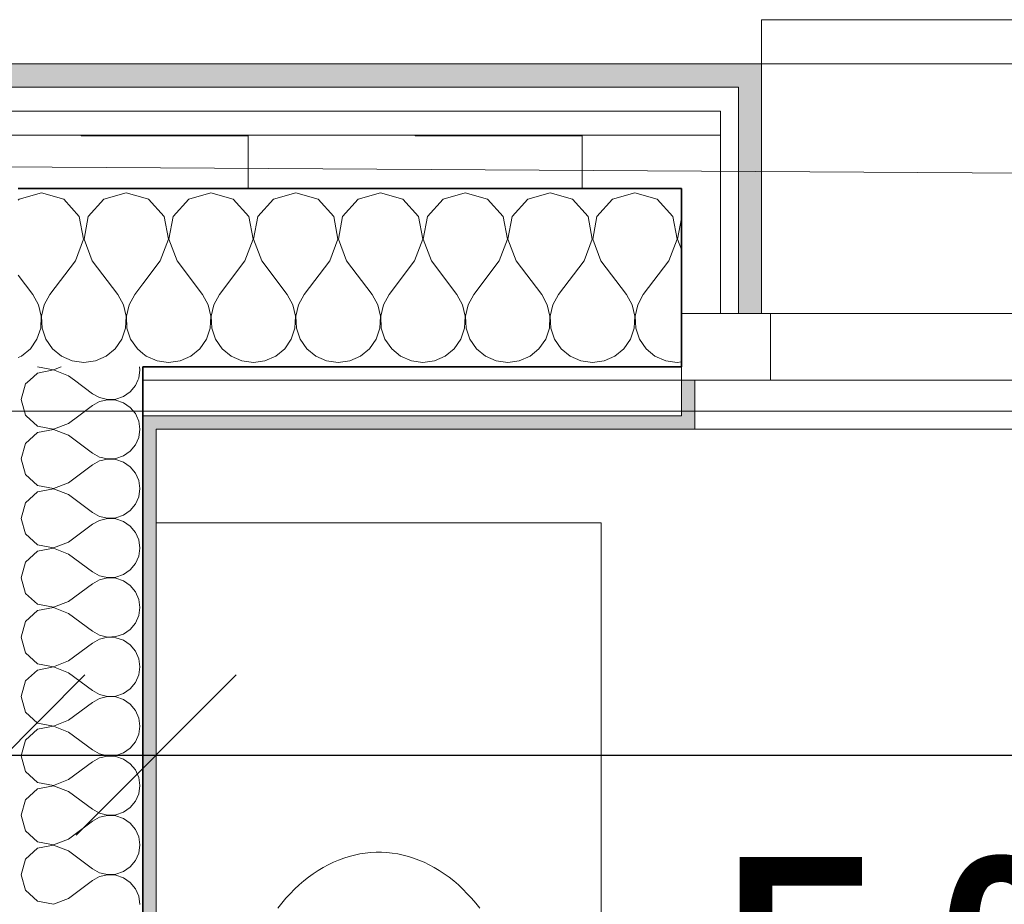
# Model space of a CAD drawing. Header units: metres. Extents: x -7.1 to 26.5, y -14.7 to 18.1.
# Tile 54 of 182: x 6.1 to 7.2, y 10.2 to 11.2. Entities that reach past the tile are written whole.
import ezdxf

# ---------------------------------------------------------------- set-up
doc = ezdxf.new("R2010")
doc.units = ezdxf.units.M
doc.header["$PDMODE"] = 65
doc.linetypes.add('AUSGEZOGEN', pattern=[0])
for name, color, linetype in [('XR$1$010 Aussenwände', 7, 'AUSGEZOGEN'), ('XR$1$010 Aussenwände Schichttrennlinien', 7, 'AUSGEZOGEN'), ('XR$1$010 Fenster', 7, 'AUSGEZOGEN'), ('XR$1$015 Innenwände', 7, 'AUSGEZOGEN'), ('XR$1$015 Innenwände Schichttrennlinien', 7, 'AUSGEZOGEN'), ('XR$1$030 Bodenaufbauten', 7, 'AUSGEZOGEN'), ('XR$1$065 Möbel Einrichtung', 7, 'AUSGEZOGEN'), ('XR$1$080 Raumdefinitionen Kontur', 7, 'AUSGEZOGEN'), ('XR$2$080 Raumdefinitionen Text_1', 7, 'AUSGEZOGEN'), ('XR$2$105 Bemassungen 100', 7, 'AUSGEZOGEN'), ('XR$3$010 Aussenwände Bauteilschraffuren', 7, 'AUSGEZOGEN'), ('XR$3$015 Innenwände Bauteilschraffuren', 7, 'AUSGEZOGEN'), ('XR$3$035 Decken', 7, 'AUSGEZOGEN')]:
    doc.layers.add(name, color=color, linetype=linetype)
doc.styles.add('ARIAL', font='arial.ttf')
doc.dimstyles.new('DIMSTYLE_3', dxfattribs={"dimtxt": 0.2, "dimasz": 0.3, "dimexe": 0, "dimexo": 0, "dimgap": 0.1, "dimtad": 2, "dimrnd": 0.005, "dimzin": 4, "dimdsep": 46, "dimtxsty": 'ARIAL', "dimblk1": 'ALL_ML_STRICH', "dimblk2": 'ALL_ML_STRICH', "dimsah": 1, "dimcen": 0, "dimclrd": 7, "dimclre": 7, "dimclrt": 7, "dimadec": 0, "dimazin": 0, "dimtfac": 1, "dimtdec": 0, "dimtix": 1, "dimtmove": 2, "dimatfit": 3, "dimfxl": 0, "dimtzin": 0, "dimlwd": 0, "dimlwe": 18, "dimarcsym": 0})
doc.dimstyles.new('DIMSTYLE_7', dxfattribs={"dimtxt": 0.2, "dimasz": 0.3, "dimexe": 0, "dimexo": 0, "dimgap": 0.1, "dimtad": 2, "dimdec": 1, "dimlfac": 100, "dimrnd": 0.5, "dimzin": 4, "dimdsep": 46, "dimtxsty": 'ARIAL', "dimblk1": 'ALL_ML_STRICH', "dimblk2": 'ALL_ML_STRICH', "dimsah": 1, "dimcen": 0, "dimclrd": 7, "dimclre": 7, "dimclrt": 7, "dimadec": 0, "dimazin": 0, "dimtfac": 1, "dimtdec": 0, "dimtix": 1, "dimtmove": 2, "dimatfit": 3, "dimfxl": 0, "dimtvp": 1.2, "dimtzin": 0, "dimlwd": 0, "dimlwe": 18, "dimarcsym": 0})
pattern_1 = [(0, (1500, 1500), (750, 750), [750, -750]), (90, (1500, 1500), (-750, 750), [750, -750])]

# ---------------------------------------------------------------- blocks, each defined once
blk = doc.blocks.new('ALL_ML_STRICH')
at = {"color": 0, "linetype": 'ByBlock', "lineweight": -2}
for p, q in [((0, -0.5), (0, 0.5)), ((-0.3, -0.3), (0.3, 0.3)), ((-1, 0), (0.5, 0))]:
    blk.add_line(p, q, dxfattribs=at)
blk = doc.blocks.new('*D181')
at = {"layer": 'DEFPOINTS', "color": 7, "linetype": 'AUSGEZOGEN', "lineweight": 18, "transparency": 33554687}
for p in [(6.1018, 10.397), (2.2818, 10.3675), (2.2818, 10.3675)]:
    blk.add_point(p, dxfattribs=at)
at = {"layer": 'XR$2$105 Bemassungen 100', "color": 7, "linetype": 'AUSGEZOGEN', "lineweight": -2, "transparency": 33554687}
for p, q in [((2.2818, 10.3675), (2.2818, 10.3675)), ((2.2818, 10.3675), (6.1018, 10.3675)), ((6.1018, 10.3675), (6.1018, 10.3675))]:
    blk.add_line(p, q, dxfattribs=at)
at = {"layer": 'XR$2$105 Bemassungen 100', "color": 7, "linetype": 'AUSGEZOGEN', "lineweight": 18, "transparency": 33554687, "xscale": 0.3, "yscale": 0.3, "zscale": 0.3, "rotation": 180}
blk.add_blockref('ALL_ML_STRICH', (2.2818, 10.3675), dxfattribs=at)
at = {"layer": 'XR$2$105 Bemassungen 100', "color": 7, "linetype": 'AUSGEZOGEN', "lineweight": 18, "transparency": 33554687, "xscale": 0.3, "yscale": 0.3, "zscale": 0.3}
blk.add_blockref('ALL_ML_STRICH', (6.1018, 10.3675), dxfattribs=at)
at = {"layer": 'XR$2$105 Bemassungen 100', "color": 7, "linetype": 'AUSGEZOGEN', "lineweight": 18, "transparency": 33554687, "insert": (4.2041, 10.5711), "char_height": 0.2, "width": 0.64, "attachment_point": 5, "style": 'ARIAL'}
blk.add_mtext('\\W0.80;\\A1;{\\A1;{3.82\\H0.132000;\\S^ ;}}', dxfattribs=at)
blk = doc.blocks.new('*D182')
at = {"layer": 'DEFPOINTS', "color": 7, "linetype": 'AUSGEZOGEN', "lineweight": 18, "transparency": 33554687}
for p in [(6.1018, 10.397), (6.1018, 10.3675), (6.2718, 10.3675)]:
    blk.add_point(p, dxfattribs=at)
at = {"layer": 'XR$2$105 Bemassungen 100', "color": 7, "linetype": 'AUSGEZOGEN', "lineweight": -2, "transparency": 33554687}
for p, q in [((6.1018, 10.3675), (6.1018, 10.3675)), ((6.1018, 10.3675), (6.2718, 10.3675)), ((6.2718, 10.3675), (6.2718, 10.3675))]:
    blk.add_line(p, q, dxfattribs=at)
at = {"layer": 'XR$2$105 Bemassungen 100', "color": 7, "linetype": 'AUSGEZOGEN', "lineweight": 18, "transparency": 33554687, "xscale": 0.3, "yscale": 0.3, "zscale": 0.3, "rotation": 180}
blk.add_blockref('ALL_ML_STRICH', (6.1018, 10.3675), dxfattribs=at)
at = {"layer": 'XR$2$105 Bemassungen 100', "color": 7, "linetype": 'AUSGEZOGEN', "lineweight": 18, "transparency": 33554687, "xscale": 0.3, "yscale": 0.3, "zscale": 0.3}
blk.add_blockref('ALL_ML_STRICH', (6.2718, 10.3675), dxfattribs=at)
at = {"layer": 'XR$2$105 Bemassungen 100', "color": 7, "linetype": 'AUSGEZOGEN', "lineweight": 18, "transparency": 33554687, "insert": (5.8853, 10.5675), "char_height": 0.2, "width": 0.64, "attachment_point": 5, "style": 'ARIAL'}
blk.add_mtext('\\W0.80;\\A1;{\\A1;{17\\H0.132000;\\S^ ;}}', dxfattribs=at)
blk = doc.blocks.new('*D183')
at = {"layer": 'DEFPOINTS', "color": 7, "linetype": 'AUSGEZOGEN', "lineweight": 18, "transparency": 33554687}
for p in [(6.2718, 10.3675), (6.2718, 10.3675), (9.6418, 10.3675)]:
    blk.add_point(p, dxfattribs=at)
at = {"layer": 'XR$2$105 Bemassungen 100', "color": 7, "linetype": 'AUSGEZOGEN', "lineweight": -2, "transparency": 33554687}
for p, q in [((6.2718, 10.3675), (6.2718, 10.3675)), ((6.2718, 10.3675), (9.6418, 10.3675)), ((9.6418, 10.3675), (9.6418, 10.3675))]:
    blk.add_line(p, q, dxfattribs=at)
at = {"layer": 'XR$2$105 Bemassungen 100', "color": 7, "linetype": 'AUSGEZOGEN', "lineweight": 18, "transparency": 33554687, "xscale": 0.3, "yscale": 0.3, "zscale": 0.3, "rotation": 180}
blk.add_blockref('ALL_ML_STRICH', (6.2718, 10.3675), dxfattribs=at)
at = {"layer": 'XR$2$105 Bemassungen 100', "color": 7, "linetype": 'AUSGEZOGEN', "lineweight": 18, "transparency": 33554687, "xscale": 0.3, "yscale": 0.3, "zscale": 0.3}
blk.add_blockref('ALL_ML_STRICH', (9.6418, 10.3675), dxfattribs=at)
at = {"layer": 'XR$2$105 Bemassungen 100', "color": 7, "linetype": 'AUSGEZOGEN', "lineweight": 18, "transparency": 33554687, "insert": (7.9683, 10.5711), "char_height": 0.2, "width": 0.64, "attachment_point": 5, "style": 'ARIAL'}
blk.add_mtext('\\W0.80;\\A1;{\\A1;{3.37\\H0.132000;\\S^ ;}}', dxfattribs=at)
blk = doc.blocks.new('COMPLEXOBJECT_122')
at = {"layer": 'XR$3$010 Aussenwände Bauteilschraffuren', "color": 8, "linetype": 'AUSGEZOGEN', "lineweight": 13, "transparency": 33554687}
for p, q in [((6.3333, 10.9987), (6.3083, 10.9916)), ((6.3584, 10.9916), (6.3333, 10.9987)), ((6.4286, 10.9987), (6.4035, 10.9916)), ((6.4536, 10.9916), (6.4286, 10.9987)), ((6.5238, 10.9987), (6.4988, 10.9916)), ((6.5488, 10.9916), (6.5238, 10.9987)), ((6.619, 10.9987), (6.594, 10.9916)), ((6.6441, 10.9916), (6.619, 10.9987)), ((6.7143, 10.9987), (6.6893, 10.9916)), ((6.7393, 10.9916), (6.7143, 10.9987)), ((6.8095, 10.9987), (6.7845, 10.9916)), ((6.8346, 10.9916), (6.8095, 10.9987)), ((6.2631, 10.9916), (6.2568, 10.9934)), ((6.2807, 10.9724), (6.2631, 10.9916)), ((6.3083, 10.9916), (6.2907, 10.9724)), ((6.3759, 10.9724), (6.3584, 10.9916)), ((6.4035, 10.9916), (6.386, 10.9724)), ((6.4712, 10.9724), (6.4536, 10.9916)), ((6.4988, 10.9916), (6.4812, 10.9724)), ((6.5664, 10.9724), (6.5488, 10.9916)), ((6.594, 10.9916), (6.5765, 10.9724)), ((6.6616, 10.9724), (6.6441, 10.9916)), ((6.6893, 10.9916), (6.6717, 10.9724)), ((6.7569, 10.9724), (6.7393, 10.9916)), ((6.7845, 10.9916), (6.7669, 10.9724)), ((6.8521, 10.9724), (6.8346, 10.9916)), ((6.2855, 10.9468), (6.2807, 10.9724)), ((6.2907, 10.9724), (6.2859, 10.9468)), ((6.3808, 10.9468), (6.3759, 10.9724)), ((6.386, 10.9724), (6.3811, 10.9468)), ((6.476, 10.9468), (6.4712, 10.9724)), ((6.4812, 10.9724), (6.4764, 10.9468)), ((6.5712, 10.9468), (6.5664, 10.9724)), ((6.5765, 10.9724), (6.5716, 10.9468)), ((6.6665, 10.9468), (6.6616, 10.9724)), ((6.6717, 10.9724), (6.6669, 10.9468)), ((6.7617, 10.9468), (6.7569, 10.9724)), ((6.7669, 10.9724), (6.7621, 10.9468)), ((6.857, 10.9468), (6.8521, 10.9724)), ((6.8618, 10.9703), (6.8573, 10.9468)), ((6.2762, 10.9226), (6.2855, 10.9468)), ((6.2859, 10.9468), (6.2952, 10.9226)), ((6.3714, 10.9226), (6.3808, 10.9468)), ((6.3811, 10.9468), (6.3905, 10.9226)), ((6.4667, 10.9226), (6.476, 10.9468)), ((6.4764, 10.9468), (6.4857, 10.9226)), ((6.5619, 10.9226), (6.5712, 10.9468)), ((6.5716, 10.9468), (6.581, 10.9226)), ((6.6571, 10.9226), (6.6665, 10.9468)), ((6.6669, 10.9468), (6.6762, 10.9226)), ((6.7524, 10.9226), (6.7617, 10.9468)), ((6.7621, 10.9468), (6.7714, 10.9226)), ((6.8476, 10.9226), (6.857, 10.9468)), ((6.8573, 10.9468), (6.8618, 10.9353)), ((6.2762, 10.9226), (6.2568, 10.8967)), ((6.2952, 10.9226), (6.3238, 10.8845)), ((6.3714, 10.9226), (6.3429, 10.8845)), ((6.3905, 10.9226), (6.419, 10.8845)), ((6.4667, 10.9226), (6.4381, 10.8845)), ((6.4857, 10.9226), (6.5143, 10.8845)), ((6.5619, 10.9226), (6.5333, 10.8845)), ((6.581, 10.9226), (6.6095, 10.8845)), ((6.6571, 10.9226), (6.6286, 10.8845)), ((6.6762, 10.9226), (6.7048, 10.8845)), ((6.7524, 10.9226), (6.7238, 10.8845)), ((6.7714, 10.9226), (6.8, 10.8845)), ((6.8476, 10.9226), (6.819, 10.8845)), ((6.3302, 10.873), (6.3238, 10.8845)), ((6.3429, 10.8845), (6.3365, 10.873)), ((6.4254, 10.873), (6.419, 10.8845)), ((6.4381, 10.8845), (6.4317, 10.873)), ((6.5206, 10.873), (6.5143, 10.8845)), ((6.5333, 10.8845), (6.527, 10.873)), ((6.6159, 10.873), (6.6095, 10.8845)), ((6.6286, 10.8845), (6.6222, 10.873)), ((6.7111, 10.873), (6.7048, 10.8845)), ((6.7238, 10.8845), (6.7175, 10.873)), ((6.8064, 10.873), (6.8, 10.8845)), ((6.819, 10.8845), (6.8127, 10.873)), ((6.3331, 10.8602), (6.3302, 10.873)), ((6.3365, 10.873), (6.3335, 10.8602)), ((6.4284, 10.8602), (6.4254, 10.873)), ((6.4317, 10.873), (6.4288, 10.8602)), ((6.5236, 10.8602), (6.5206, 10.873)), ((6.527, 10.873), (6.524, 10.8602)), ((6.6189, 10.8602), (6.6159, 10.873)), ((6.6222, 10.873), (6.6192, 10.8602)), ((6.7141, 10.8602), (6.7111, 10.873)), ((6.7175, 10.873), (6.7145, 10.8602)), ((6.8093, 10.8602), (6.8064, 10.873)), ((6.8127, 10.873), (6.8097, 10.8602)), ((6.3325, 10.847), (6.3331, 10.8602)), ((6.3335, 10.8602), (6.3342, 10.847)), ((6.4277, 10.847), (6.4284, 10.8602)), ((6.4288, 10.8602), (6.4294, 10.847)), ((6.523, 10.847), (6.5236, 10.8602)), ((6.524, 10.8602), (6.5246, 10.847)), ((6.6182, 10.847), (6.6189, 10.8602)), ((6.6192, 10.8602), (6.6199, 10.847)), ((6.7135, 10.847), (6.7141, 10.8602)), ((6.7145, 10.8602), (6.7151, 10.847)), ((6.8087, 10.847), (6.8093, 10.8602)), ((6.8097, 10.8602), (6.8104, 10.847)), ((6.3283, 10.8346), (6.3325, 10.847)), ((6.3342, 10.847), (6.3384, 10.8346)), ((6.4235, 10.8346), (6.4277, 10.847)), ((6.4294, 10.847), (6.4336, 10.8346)), ((6.5188, 10.8346), (6.523, 10.847)), ((6.5246, 10.847), (6.5288, 10.8346)), ((6.614, 10.8346), (6.6182, 10.847)), ((6.6199, 10.847), (6.6241, 10.8346)), ((6.7093, 10.8346), (6.7135, 10.847)), ((6.7151, 10.847), (6.7193, 10.8346)), ((6.8045, 10.8346), (6.8087, 10.847)), ((6.8104, 10.847), (6.8146, 10.8346)), ((6.3209, 10.8238), (6.3283, 10.8346)), ((6.3384, 10.8346), (6.3458, 10.8238)), ((6.4161, 10.8238), (6.4235, 10.8346)), ((6.4336, 10.8346), (6.441, 10.8238)), ((6.5113, 10.8238), (6.5188, 10.8346)), ((6.5288, 10.8346), (6.5363, 10.8238)), ((6.6066, 10.8238), (6.614, 10.8346)), ((6.6241, 10.8346), (6.6315, 10.8238)), ((6.7018, 10.8238), (6.7093, 10.8346)), ((6.7193, 10.8346), (6.7268, 10.8238)), ((6.7971, 10.8238), (6.8045, 10.8346)), ((6.8146, 10.8346), (6.822, 10.8238)), ((6.2568, 10.8186), (6.2607, 10.8154)), ((6.3107, 10.8154), (6.3209, 10.8238)), ((6.3458, 10.8238), (6.3559, 10.8154)), ((6.406, 10.8154), (6.4161, 10.8238)), ((6.441, 10.8238), (6.4512, 10.8154)), ((6.5012, 10.8154), (6.5113, 10.8238)), ((6.5363, 10.8238), (6.5464, 10.8154)), ((6.5965, 10.8154), (6.6066, 10.8238)), ((6.6315, 10.8238), (6.6416, 10.8154)), ((6.6917, 10.8154), (6.7018, 10.8238)), ((6.7268, 10.8238), (6.7369, 10.8154)), ((6.7869, 10.8154), (6.7971, 10.8238)), ((6.822, 10.8238), (6.8321, 10.8154)), ((6.2607, 10.8154), (6.2727, 10.8101)), ((6.2727, 10.8101), (6.2857, 10.8083)), ((6.2857, 10.8083), (6.2987, 10.8101)), ((6.2987, 10.8101), (6.3107, 10.8154)), ((6.3559, 10.8154), (6.3679, 10.8101)), ((6.3679, 10.8101), (6.381, 10.8083)), ((6.381, 10.8083), (6.394, 10.8101)), ((6.394, 10.8101), (6.406, 10.8154)), ((6.4512, 10.8154), (6.4632, 10.8101)), ((6.4632, 10.8101), (6.4762, 10.8083)), ((6.4762, 10.8083), (6.4892, 10.8101)), ((6.4892, 10.8101), (6.5012, 10.8154)), ((6.5464, 10.8154), (6.5584, 10.8101)), ((6.5584, 10.8101), (6.5714, 10.8083)), ((6.5714, 10.8083), (6.5844, 10.8101)), ((6.5844, 10.8101), (6.5965, 10.8154)), ((6.6416, 10.8154), (6.6537, 10.8101)), ((6.6537, 10.8101), (6.6667, 10.8083)), ((6.6667, 10.8083), (6.6797, 10.8101)), ((6.6797, 10.8101), (6.6917, 10.8154)), ((6.7369, 10.8154), (6.7489, 10.8101)), ((6.7489, 10.8101), (6.7619, 10.8083)), ((6.7619, 10.8083), (6.7749, 10.8101)), ((6.7749, 10.8101), (6.7869, 10.8154)), ((6.8321, 10.8154), (6.8441, 10.8101)), ((6.8441, 10.8101), (6.8571, 10.8083)), ((6.8571, 10.8083), (6.8618, 10.8089))]:
    blk.add_line(p, q, dxfattribs=at)
blk = doc.blocks.new('COMPLEXOBJECT_124')
at = {"layer": 'XR$3$010 Aussenwände Bauteilschraffuren', "color": 8, "linetype": 'AUSGEZOGEN', "lineweight": 13, "transparency": 33554687}
for p, q in [((6.1429, 10.9987), (6.1178, 10.9916)), ((6.1679, 10.9916), (6.1429, 10.9987)), ((6.2381, 10.9987), (6.2131, 10.9916)), ((6.2568, 10.9934), (6.2381, 10.9987)), ((6.1178, 10.9916), (6.1168, 10.9905)), ((6.1854, 10.9724), (6.1679, 10.9916)), ((6.2131, 10.9916), (6.1955, 10.9724)), ((6.1903, 10.9468), (6.1854, 10.9724)), ((6.1955, 10.9724), (6.1907, 10.9468)), ((6.181, 10.9226), (6.1903, 10.9468)), ((6.1907, 10.9468), (6.2, 10.9226)), ((6.181, 10.9226), (6.1524, 10.8845)), ((6.2, 10.9226), (6.2286, 10.8845)), ((6.1168, 10.9065), (6.1333, 10.8845)), ((6.2568, 10.8967), (6.2476, 10.8845)), ((6.1397, 10.873), (6.1333, 10.8845)), ((6.1524, 10.8845), (6.146, 10.873)), ((6.2349, 10.873), (6.2286, 10.8845)), ((6.2476, 10.8845), (6.2413, 10.873)), ((6.1427, 10.8602), (6.1397, 10.873)), ((6.146, 10.873), (6.143, 10.8602)), ((6.2379, 10.8602), (6.2349, 10.873)), ((6.2413, 10.873), (6.2383, 10.8602)), ((6.142, 10.847), (6.1427, 10.8602)), ((6.143, 10.8602), (6.1437, 10.847)), ((6.2373, 10.847), (6.2379, 10.8602)), ((6.2383, 10.8602), (6.2389, 10.847)), ((6.1378, 10.8346), (6.142, 10.847)), ((6.1437, 10.847), (6.1479, 10.8346)), ((6.2331, 10.8346), (6.2373, 10.847)), ((6.2389, 10.847), (6.2431, 10.8346)), ((6.1304, 10.8238), (6.1378, 10.8346)), ((6.1479, 10.8346), (6.1553, 10.8238)), ((6.2256, 10.8238), (6.2331, 10.8346)), ((6.2431, 10.8346), (6.2506, 10.8238)), ((6.1203, 10.8154), (6.1304, 10.8238)), ((6.1553, 10.8238), (6.1654, 10.8154)), ((6.2155, 10.8154), (6.2256, 10.8238)), ((6.2506, 10.8238), (6.2568, 10.8186)), ((6.1168, 10.8138), (6.1203, 10.8154)), ((6.1654, 10.8154), (6.1775, 10.8101)), ((6.1775, 10.8101), (6.1905, 10.8083)), ((6.1905, 10.8083), (6.2035, 10.8101)), ((6.2035, 10.8101), (6.2155, 10.8154))]:
    blk.add_line(p, q, dxfattribs=at)
blk = doc.blocks.new('COMPLEXOBJECT_147')
at = {"layer": 'XR$3$015 Innenwände Bauteilschraffuren', "color": 8, "linetype": 'AUSGEZOGEN', "lineweight": 13, "transparency": 33554687}
for p, q in [((6.1258, 10.7485), (6.1385, 10.7369)), ((6.1565, 10.7335), (6.1734, 10.74)), ((6.1734, 10.74), (6.1848, 10.7485)), ((6.2522, 10.7424), (6.2495, 10.7485)), ((6.2534, 10.7335), (6.2522, 10.7424)), ((6.1385, 10.7369), (6.1562, 10.7335))]:
    blk.add_line(p, q, dxfattribs=at)
blk = doc.blocks.new('COMPLEXOBJECT_148')
at = {"layer": 'XR$3$015 Innenwände Bauteilschraffuren', "color": 8, "linetype": 'AUSGEZOGEN', "lineweight": 13, "transparency": 33554687}
for p, q in [((6.1251, 10.7842), (6.1201, 10.7667)), ((6.1298, 10.7885), (6.1251, 10.7842)), ((6.1799, 10.7885), (6.2001, 10.7733)), ((6.2485, 10.7825), (6.2511, 10.7885)), ((6.2001, 10.7733), (6.2082, 10.7689)), ((6.235, 10.7702), (6.2426, 10.7754)), ((6.2426, 10.7754), (6.2485, 10.7825)), ((6.1201, 10.7667), (6.1251, 10.7491)), ((6.2082, 10.7645), (6.2001, 10.76)), ((6.2082, 10.7689), (6.2171, 10.7668)), ((6.2171, 10.7665), (6.2082, 10.7645)), ((6.2171, 10.7668), (6.2263, 10.7672)), ((6.2263, 10.7661), (6.2171, 10.7665)), ((6.2263, 10.7672), (6.235, 10.7702)), ((6.235, 10.7631), (6.2263, 10.7661)), ((6.2426, 10.7579), (6.235, 10.7631)), ((6.1848, 10.7485), (6.2001, 10.76)), ((6.2485, 10.7509), (6.2426, 10.7579)), ((6.1251, 10.7491), (6.1258, 10.7485)), ((6.2495, 10.7485), (6.2485, 10.7509))]:
    blk.add_line(p, q, dxfattribs=at)
blk = doc.blocks.new('COMPLEXOBJECT_149')
at = {"layer": 'XR$3$015 Innenwände Bauteilschraffuren', "color": 8, "linetype": 'AUSGEZOGEN', "lineweight": 13, "transparency": 33554687}
for p, q in [((6.1385, 10.7965), (6.1298, 10.7885)), ((6.1564, 10.7999), (6.1385, 10.7965)), ((6.1386, 10.8035), (6.1564, 10.8001)), ((6.1564, 10.8001), (6.1652, 10.8035)), ((6.1734, 10.7933), (6.1564, 10.7999)), ((6.2522, 10.7909), (6.2534, 10.8)), ((6.2534, 10.8), (6.253, 10.8035)), ((6.1734, 10.7933), (6.1799, 10.7885)), ((6.2511, 10.7885), (6.2522, 10.7909))]:
    blk.add_line(p, q, dxfattribs=at)
blk = doc.blocks.new('COMPLEXOBJECT_150')
at = {"layer": 'XR$3$015 Innenwände Bauteilschraffuren', "color": 8, "linetype": 'AUSGEZOGEN', "lineweight": 13, "transparency": 33554687}
for p, q in [((6.1385, 10.7298), (6.1251, 10.7175)), ((6.1564, 10.7332), (6.1385, 10.7298)), ((6.1562, 10.7335), (6.1564, 10.7335)), ((6.1564, 10.7335), (6.1565, 10.7335)), ((6.1734, 10.7267), (6.1564, 10.7332)), ((6.2522, 10.7242), (6.2534, 10.7333)), ((6.2534, 10.7333), (6.2534, 10.7335)), ((6.1734, 10.7267), (6.2001, 10.7067)), ((6.2485, 10.7158), (6.2522, 10.7242)), ((6.1251, 10.7175), (6.1201, 10.7)), ((6.235, 10.7035), (6.2426, 10.7087)), ((6.2426, 10.7087), (6.2485, 10.7158)), ((6.1201, 10.7), (6.1251, 10.6825)), ((6.2001, 10.7067), (6.2082, 10.7022)), ((6.2082, 10.6978), (6.2001, 10.6933)), ((6.2082, 10.7022), (6.2171, 10.7001)), ((6.2171, 10.6999), (6.2082, 10.6978)), ((6.2171, 10.7001), (6.2263, 10.7006)), ((6.2263, 10.6994), (6.2171, 10.6999)), ((6.2263, 10.7006), (6.235, 10.7035)), ((6.235, 10.6965), (6.2263, 10.6994)), ((6.2426, 10.6913), (6.235, 10.6965)), ((6.1734, 10.6733), (6.2001, 10.6933)), ((6.2485, 10.6842), (6.2426, 10.6913)), ((6.1251, 10.6825), (6.1385, 10.6702)), ((6.2522, 10.6758), (6.2485, 10.6842)), ((6.2534, 10.6667), (6.2522, 10.6758)), ((6.1385, 10.6631), (6.1251, 10.6509)), ((6.1385, 10.6702), (6.1564, 10.6668)), ((6.1564, 10.6665), (6.1385, 10.6631)), ((6.1564, 10.6668), (6.1734, 10.6733)), ((6.1734, 10.66), (6.1564, 10.6665)), ((6.2522, 10.6576), (6.2534, 10.6667)), ((6.1734, 10.66), (6.2001, 10.64)), ((6.2485, 10.6491), (6.2522, 10.6576)), ((6.1251, 10.6509), (6.1201, 10.6333)), ((6.235, 10.6369), (6.2426, 10.6421)), ((6.2426, 10.6421), (6.2485, 10.6491)), ((6.1201, 10.6333), (6.1251, 10.6158)), ((6.2001, 10.64), (6.2082, 10.6355)), ((6.2082, 10.6311), (6.2001, 10.6267)), ((6.2082, 10.6355), (6.2171, 10.6335)), ((6.2171, 10.6332), (6.2082, 10.6311)), ((6.2171, 10.6335), (6.2263, 10.6339)), ((6.2263, 10.6328), (6.2171, 10.6332)), ((6.2263, 10.6339), (6.235, 10.6369)), ((6.235, 10.6298), (6.2263, 10.6328)), ((6.2426, 10.6246), (6.235, 10.6298)), ((6.1734, 10.6067), (6.2001, 10.6267)), ((6.2485, 10.6175), (6.2426, 10.6246)), ((6.1251, 10.6158), (6.1385, 10.6035)), ((6.2522, 10.6091), (6.2485, 10.6175)), ((6.2534, 10.6), (6.2522, 10.6091)), ((6.1385, 10.5965), (6.1251, 10.5842)), ((6.1385, 10.6035), (6.1564, 10.6001)), ((6.1564, 10.5999), (6.1385, 10.5965)), ((6.1564, 10.6001), (6.1734, 10.6067)), ((6.1734, 10.5933), (6.1564, 10.5999)), ((6.2522, 10.5909), (6.2534, 10.6)), ((6.1734, 10.5933), (6.2001, 10.5733)), ((6.2485, 10.5825), (6.2522, 10.5909)), ((6.1251, 10.5842), (6.1201, 10.5667)), ((6.235, 10.5702), (6.2426, 10.5754)), ((6.2426, 10.5754), (6.2485, 10.5825)), ((6.1201, 10.5667), (6.1251, 10.5491)), ((6.2001, 10.5733), (6.2082, 10.5689)), ((6.2082, 10.5645), (6.2001, 10.56)), ((6.2082, 10.5689), (6.2171, 10.5668)), ((6.2171, 10.5665), (6.2082, 10.5645)), ((6.2171, 10.5668), (6.2263, 10.5672)), ((6.2263, 10.5661), (6.2171, 10.5665)), ((6.2263, 10.5672), (6.235, 10.5702)), ((6.235, 10.5631), (6.2263, 10.5661)), ((6.2426, 10.5579), (6.235, 10.5631)), ((6.1734, 10.54), (6.2001, 10.56)), ((6.2485, 10.5509), (6.2426, 10.5579)), ((6.1251, 10.5491), (6.1385, 10.5369)), ((6.2522, 10.5424), (6.2485, 10.5509)), ((6.2534, 10.5333), (6.2522, 10.5424)), ((6.1385, 10.5298), (6.1251, 10.5175)), ((6.1385, 10.5369), (6.1564, 10.5335)), ((6.1564, 10.5332), (6.1385, 10.5298)), ((6.1564, 10.5335), (6.1734, 10.54)), ((6.1734, 10.5267), (6.1564, 10.5332)), ((6.2522, 10.5242), (6.2534, 10.5333)), ((6.1734, 10.5267), (6.2001, 10.5067)), ((6.2485, 10.5158), (6.2522, 10.5242)), ((6.1251, 10.5175), (6.1201, 10.5)), ((6.235, 10.5035), (6.2426, 10.5087)), ((6.2426, 10.5087), (6.2485, 10.5158)), ((6.1201, 10.5), (6.1251, 10.4825)), ((6.2001, 10.5067), (6.2082, 10.5022)), ((6.2082, 10.4978), (6.2001, 10.4933)), ((6.2082, 10.5022), (6.2171, 10.5001)), ((6.2171, 10.4999), (6.2082, 10.4978)), ((6.2171, 10.5001), (6.2263, 10.5006)), ((6.2263, 10.4994), (6.2171, 10.4999)), ((6.2263, 10.5006), (6.235, 10.5035)), ((6.235, 10.4965), (6.2263, 10.4994)), ((6.1734, 10.4733), (6.2001, 10.4933)), ((6.2426, 10.4913), (6.235, 10.4965)), ((6.2485, 10.4842), (6.2426, 10.4913)), ((6.1251, 10.4825), (6.1385, 10.4702)), ((6.2522, 10.4758), (6.2485, 10.4842)), ((6.2534, 10.4667), (6.2522, 10.4758)), ((6.1385, 10.4702), (6.1564, 10.4668)), ((6.1564, 10.4665), (6.1385, 10.4631)), ((6.1564, 10.4668), (6.1734, 10.4733)), ((6.1734, 10.46), (6.1564, 10.4665)), ((6.2522, 10.4576), (6.2534, 10.4667)), ((6.1385, 10.4631), (6.1251, 10.4509)), ((6.1734, 10.46), (6.2001, 10.44)), ((6.2485, 10.4491), (6.2522, 10.4576)), ((6.1251, 10.4509), (6.1201, 10.4333)), ((6.235, 10.4369), (6.2426, 10.4421)), ((6.2426, 10.4421), (6.2485, 10.4491)), ((6.1201, 10.4333), (6.1251, 10.4158)), ((6.2001, 10.44), (6.2082, 10.4355)), ((6.2082, 10.4311), (6.2001, 10.4267)), ((6.2082, 10.4355), (6.2171, 10.4335)), ((6.2171, 10.4332), (6.2082, 10.4311)), ((6.2171, 10.4335), (6.2263, 10.4339)), ((6.2263, 10.4328), (6.2171, 10.4332)), ((6.2263, 10.4339), (6.235, 10.4369)), ((6.235, 10.4298), (6.2263, 10.4328)), ((6.1734, 10.4067), (6.2001, 10.4267)), ((6.2426, 10.4246), (6.235, 10.4298)), ((6.2485, 10.4175), (6.2426, 10.4246)), ((6.1251, 10.4158), (6.1385, 10.4035)), ((6.2522, 10.4091), (6.2485, 10.4175)), ((6.2534, 10.4), (6.2522, 10.4091)), ((6.1385, 10.4035), (6.1564, 10.4001)), ((6.1564, 10.3999), (6.1385, 10.3965)), ((6.1564, 10.4001), (6.1734, 10.4067)), ((6.1734, 10.3933), (6.1564, 10.3999)), ((6.2522, 10.3909), (6.2534, 10.4)), ((6.1385, 10.3965), (6.1251, 10.3842)), ((6.1734, 10.3933), (6.2001, 10.3733)), ((6.2485, 10.3825), (6.2522, 10.3909)), ((6.1251, 10.3842), (6.1201, 10.3667)), ((6.235, 10.3702), (6.2426, 10.3754)), ((6.2426, 10.3754), (6.2485, 10.3825)), ((6.1201, 10.3667), (6.1251, 10.3491)), ((6.2001, 10.3733), (6.2082, 10.3689)), ((6.2082, 10.3645), (6.2001, 10.36)), ((6.2082, 10.3689), (6.2171, 10.3668)), ((6.2171, 10.3665), (6.2082, 10.3645)), ((6.2171, 10.3668), (6.2263, 10.3672)), ((6.2263, 10.3661), (6.2171, 10.3665)), ((6.2263, 10.3672), (6.235, 10.3702)), ((6.235, 10.3631), (6.2263, 10.3661)), ((6.1734, 10.34), (6.2001, 10.36)), ((6.2426, 10.3579), (6.235, 10.3631)), ((6.2485, 10.3509), (6.2426, 10.3579)), ((6.1251, 10.3491), (6.1385, 10.3369)), ((6.2522, 10.3424), (6.2485, 10.3509)), ((6.2534, 10.3333), (6.2522, 10.3424)), ((6.1385, 10.3369), (6.1564, 10.3335)), ((6.1564, 10.3332), (6.1385, 10.3298)), ((6.1564, 10.3335), (6.1734, 10.34)), ((6.1734, 10.3267), (6.1564, 10.3332)), ((6.2522, 10.3242), (6.2534, 10.3333)), ((6.1385, 10.3298), (6.1251, 10.3175)), ((6.1734, 10.3267), (6.2001, 10.3067)), ((6.2485, 10.3158), (6.2522, 10.3242)), ((6.1251, 10.3175), (6.1201, 10.3)), ((6.235, 10.3035), (6.2426, 10.3087)), ((6.2426, 10.3087), (6.2485, 10.3158)), ((6.1201, 10.3), (6.1251, 10.2825)), ((6.2001, 10.3067), (6.2082, 10.3022)), ((6.2082, 10.2978), (6.2001, 10.2933)), ((6.2082, 10.3022), (6.2171, 10.3001)), ((6.2171, 10.2999), (6.2082, 10.2978)), ((6.2171, 10.3001), (6.2263, 10.3006)), ((6.2263, 10.2994), (6.2171, 10.2999)), ((6.2263, 10.3006), (6.235, 10.3035)), ((6.235, 10.2965), (6.2263, 10.2994)), ((6.1734, 10.2733), (6.2001, 10.2933)), ((6.2426, 10.2913), (6.235, 10.2965)), ((6.2485, 10.2842), (6.2426, 10.2913)), ((6.1251, 10.2825), (6.1385, 10.2702)), ((6.2522, 10.2758), (6.2485, 10.2842)), ((6.2534, 10.2667), (6.2522, 10.2758)), ((6.1385, 10.2702), (6.1564, 10.2668)), ((6.1564, 10.2665), (6.1385, 10.2631)), ((6.1564, 10.2668), (6.1734, 10.2733)), ((6.1734, 10.26), (6.1564, 10.2665)), ((6.2522, 10.2576), (6.2534, 10.2667)), ((6.1385, 10.2631), (6.1251, 10.2509)), ((6.1734, 10.26), (6.2001, 10.24)), ((6.2485, 10.2491), (6.2522, 10.2576)), ((6.1251, 10.2509), (6.1201, 10.2333)), ((6.2426, 10.2421), (6.2485, 10.2491)), ((6.1201, 10.2333), (6.1251, 10.2158)), ((6.2001, 10.24), (6.2082, 10.2355)), ((6.2082, 10.2311), (6.2001, 10.2267)), ((6.2082, 10.2355), (6.2171, 10.2335)), ((6.2171, 10.2332), (6.2082, 10.2311)), ((6.2171, 10.2335), (6.2263, 10.2339)), ((6.2263, 10.2328), (6.2171, 10.2332)), ((6.2263, 10.2339), (6.235, 10.2369)), ((6.235, 10.2298), (6.2263, 10.2328)), ((6.235, 10.2369), (6.2426, 10.2421)), ((6.1734, 10.2067), (6.2001, 10.2267)), ((6.2426, 10.2246), (6.235, 10.2298)), ((6.2485, 10.2175), (6.2426, 10.2246)), ((6.1251, 10.2158), (6.1385, 10.2035)), ((6.2522, 10.2091), (6.2485, 10.2175)), ((6.2534, 10.2), (6.2522, 10.2091)), ((6.1385, 10.2035), (6.1564, 10.2001)), ((6.1564, 10.2001), (6.1734, 10.2067))]:
    blk.add_line(p, q, dxfattribs=at)

msp = doc.modelspace()

# ---------------------------------------------------------------- hatches: boundary and pattern name
at = {"layer": 'XR$3$010 Aussenwände Bauteilschraffuren', "linetype": 'AUSGEZOGEN', "lineweight": 13, "true_color": 0xa79e8b, "transparency": 33554687}
for points in [[(1.8978, 11.1175), (6.9258, 11.1175), (6.9258, 11.1435), (1.8978, 11.1435)], [(6.9258, 11.1435), (6.9258, 10.8635), (6.9518, 10.8635), (6.9518, 11.1435)]]:
    msp.add_hatch(color=253, dxfattribs=at).paths.add_polyline_path(points)
at = {"layer": 'XR$3$010 Aussenwände Bauteilschraffuren', "linetype": 'AUSGEZOGEN', "lineweight": 13, "transparency": 33554687}
h = msp.add_hatch(dxfattribs=at)
h.set_pattern_fill('MUSTER', color=8, scale=750, style=0, pattern_type=2)
h.set_pattern_definition(pattern_1)
h.paths.add_polyline_path([(1.9248, 11.0905), (6.9058, 11.0905), (6.9058, 11.1175), (1.9248, 11.1175)], flags=0)
h = msp.add_hatch(dxfattribs=at)
h.set_pattern_fill('MUSTER', color=8, scale=750, style=0, pattern_type=2)
h.set_pattern_definition(pattern_1)
h.paths.add_polyline_path([(6.9058, 11.1175), (6.9058, 10.8635), (6.9258, 10.8635), (6.9258, 11.1175)], flags=0)
h = msp.add_hatch(dxfattribs=at)
h.set_pattern_fill('MUSTER', color=32, scale=0.1875, style=0, pattern_type=2)
h.set_pattern_definition([(0, (0.375, 0.375), (0.1875, 0.1875), [0.1875, -0.1875]), (90, (0.375, 0.375), (-0.1875, 0.1875), [0.1875, -0.1875])])
h.paths.add_polyline_path([(2.0118, 11.0035), (6.8618, 11.0035), (6.8618, 11.0635), (2.0118, 11.0635)], flags=0)
h = msp.add_hatch(dxfattribs=at)
h.set_pattern_fill('MUSTER', color=42, scale=750, style=0, pattern_type=2)
h.set_pattern_definition(pattern_1)
h.paths.add_polyline_path([(6.8618, 11.0635), (6.8618, 10.8635), (6.9058, 10.8635), (6.9058, 11.0635)], flags=0)
h = msp.add_hatch(dxfattribs=at)
h.set_pattern_fill('MUSTER', color=8, scale=750, style=0, pattern_type=2)
h.set_pattern_definition(pattern_1)
h.paths.add_polyline_path([(6.2568, 10.7885), (6.8618, 10.7885), (6.8618, 10.8035), (6.2568, 10.8035)], flags=0)
at = {"layer": 'XR$3$010 Aussenwände Bauteilschraffuren', "linetype": 'AUSGEZOGEN', "lineweight": 13, "true_color": 0x202020, "transparency": 33554687}
for points in [[(6.8768, 10.7335), (6.8768, 10.7885), (6.8618, 10.7885), (6.8618, 10.7335)], [(6.2568, 10.7335), (6.2718, 10.7335), (6.2718, 10.7485), (6.2568, 10.7485)], [(6.2718, 10.7485), (6.2718, 10.7335), (6.8618, 10.7335), (6.8618, 10.7485)]]:
    msp.add_hatch(color=250, dxfattribs=at).paths.add_polyline_path(points)
at = {"layer": 'XR$3$015 Innenwände Bauteilschraffuren', "linetype": 'AUSGEZOGEN', "lineweight": 13, "true_color": 0x202020, "transparency": 33554687}
msp.add_hatch(color=250, dxfattribs=at).paths.add_polyline_path([(6.2718, 8.3635), (6.2718, 10.7335), (6.2568, 10.7335), (6.2568, 8.3635)])

# ---------------------------------------------------------------- linework, layer by layer
at = {"layer": 'XR$1$010 Aussenwände', "color": 7, "linetype": 'AUSGEZOGEN', "lineweight": 18, "transparency": 33554687}
for p, q in [((6.9258, 11.1435), (1.8978, 11.1435)), ((6.9258, 11.1435), (6.9518, 11.1435)), ((6.9518, 11.1435), (6.9518, 11.1175)), ((6.9518, 11.1175), (6.9518, 11.0905)), ((6.9518, 11.0905), (6.9518, 11.0635)), ((6.9518, 11.0635), (6.9518, 11.0035)), ((6.9518, 11.0035), (6.9518, 10.8635)), ((6.8618, 10.8635), (6.9058, 10.8635)), ((6.9058, 10.8635), (6.9258, 10.8635)), ((6.9258, 10.8635), (6.9518, 10.8635)), ((6.8618, 10.8035), (6.8618, 10.7885)), ((6.8768, 10.7885), (6.8768, 10.7335)), ((6.2718, 10.7335), (6.8618, 10.7335)), ((6.8618, 10.7335), (6.8768, 10.7335))]:
    msp.add_line(p, q, dxfattribs=at)
at = {"layer": 'XR$1$010 Aussenwände', "color": 7, "linetype": 'AUSGEZOGEN', "lineweight": 35, "transparency": 33554687}
msp.add_line((6.8618, 10.8635), (6.8618, 10.8035), dxfattribs=at)
at = {"layer": 'XR$1$010 Aussenwände Schichttrennlinien', "color": 7, "linetype": 'AUSGEZOGEN', "lineweight": 18, "transparency": 33554687}
for p, q in [((6.9058, 11.1175), (1.9248, 11.1175)), ((6.9058, 11.1175), (6.9258, 11.1175)), ((6.9258, 10.8635), (6.9258, 11.1175)), ((6.9258, 11.1175), (6.9258, 10.8635)), ((6.9058, 11.0905), (1.9518, 11.0905)), ((6.9058, 11.0905), (6.9058, 10.8635)), ((6.8618, 11.0635), (2.0118, 11.0635)), ((6.8618, 11.0635), (6.9058, 11.0635)), ((6.9058, 10.8635), (6.9058, 11.0635)), ((6.2568, 10.7885), (6.8618, 10.7885)), ((6.8618, 10.7885), (6.8768, 10.7885)), ((6.8618, 10.7485), (6.8618, 10.7885)), ((6.2568, 10.7485), (6.8618, 10.7485))]:
    msp.add_line(p, q, dxfattribs=at)
at = {"layer": 'XR$1$010 Aussenwände Schichttrennlinien', "color": 7, "linetype": 'AUSGEZOGEN', "lineweight": 35, "transparency": 33554687}
for p, q in [((6.2568, 11.0035), (6.1168, 11.0035)), ((6.8618, 11.0035), (6.2568, 11.0035)), ((6.8618, 11.0035), (6.8618, 10.8635)), ((6.8618, 10.8035), (6.2568, 10.8035)), ((6.2568, 10.7885), (6.2568, 10.8035)), ((6.2568, 10.7885), (6.2568, 10.8035)), ((6.2568, 10.7485), (6.2568, 10.7885)), ((6.2568, 10.7485), (6.2568, 10.7885)), ((6.2568, 10.7335), (6.2568, 10.7485)), ((6.2568, 10.7335), (6.2568, 10.7485))]:
    msp.add_line(p, q, dxfattribs=at)
at = {"layer": 'XR$1$010 Fenster', "color": 7, "linetype": 'AUSGEZOGEN', "lineweight": 13, "transparency": 33554687}
for p, q in [((8.9518, 11.1932), (6.9518, 11.1932)), ((6.9518, 11.1932), (6.9518, 11.1435)), ((8.9518, 11.1435), (6.9518, 11.1435)), ((6.9518, 11.1435), (6.9518, 11.1175)), ((6.9518, 11.1175), (6.9518, 11.0905)), ((6.9518, 11.0905), (6.9518, 11.0635)), ((6.9518, 11.0635), (6.9518, 11.0035)), ((6.9518, 11.0035), (6.9518, 10.8635)), ((6.8618, 10.8635), (6.9618, 10.8635)), ((6.8618, 10.8635), (6.8618, 10.8035)), ((6.8618, 10.8635), (6.8618, 10.8035)), ((6.8618, 10.8635), (6.9058, 10.8635)), ((6.8618, 10.8635), (6.9058, 10.8635)), ((6.9058, 10.8635), (6.9258, 10.8635)), ((6.9058, 10.8635), (6.9258, 10.8635)), ((6.9258, 10.8635), (6.9518, 10.8635)), ((6.9258, 10.8635), (6.9518, 10.8635)), ((6.9618, 10.8635), (6.9618, 10.7885)), ((6.9618, 10.8635), (8.1818, 10.8635)), ((6.8618, 10.8035), (6.8618, 10.7885)), ((6.8618, 10.8035), (6.8618, 10.7885)), ((6.9618, 10.7885), (6.8618, 10.7885)), ((6.8768, 10.7885), (6.8768, 10.7335)), ((8.1818, 10.7885), (6.9618, 10.7885)), ((6.8618, 10.7335), (6.8768, 10.7335)), ((9.0268, 10.7335), (6.8768, 10.7335))]:
    msp.add_line(p, q, dxfattribs=at)
at = {"layer": 'XR$1$015 Innenwände', "color": 7, "linetype": 'AUSGEZOGEN', "lineweight": 18, "transparency": 33554687}
msp.add_line((6.2718, 8.3635), (6.2718, 10.7335), dxfattribs=at)
at = {"layer": 'XR$1$015 Innenwände Schichttrennlinien', "color": 7, "linetype": 'AUSGEZOGEN', "lineweight": 35, "transparency": 33554687}
msp.add_line((6.2568, 10.7335), (6.2568, 8.3635), dxfattribs=at)
at = {"layer": 'XR$1$030 Bodenaufbauten', "color": 254, "linetype": 'AUSGEZOGEN', "lineweight": 13, "transparency": 33554687}
msp.add_lwpolyline([(2.2618, -3.7865), (22.6418, -3.7865), (22.6418, 10.7535), (14.8918, 10.7535), (14.8918, 6.0735), (10.0118, 6.0735), (10.0118, 8.0099), (10.0118, 10.7535), (2.2618, 10.7535), (2.2618, -3.7865)], close=True, dxfattribs=at)
at = {"layer": 'XR$1$065 Möbel Einrichtung', "color": 8, "linetype": 'AUSGEZOGEN', "lineweight": 13, "transparency": 33554687}
for p, q in [((6.2718, 9.4285), (6.2718, 10.6285)), ((6.7718, 10.6285), (6.2718, 10.6285)), ((6.7718, 9.4285), (6.7718, 10.6285))]:
    msp.add_line(p, q, dxfattribs=at)
msp.add_lwpolyline([(6.6352, 10.1956), (6.6307, 10.2013), (6.626, 10.2068), (6.6212, 10.212), (6.6163, 10.217), (6.6112, 10.2218), (6.606, 10.2263), (6.6007, 10.2305), (6.5953, 10.2344), (6.5898, 10.238), (6.5842, 10.2414), (6.5785, 10.2445), (6.5728, 10.2472), (6.5669, 10.2497), (6.561, 10.2519), (6.5551, 10.2538), (6.5491, 10.2553), (6.5431, 10.2566), (6.537, 10.2575), (6.5309, 10.2582), (6.5248, 10.2585), (6.5187, 10.2585), (6.5126, 10.2582), (6.5065, 10.2575), (6.5005, 10.2566), (6.4945, 10.2553), (6.4885, 10.2538), (6.4825, 10.2519), (6.4766, 10.2497), (6.4708, 10.2472), (6.465, 10.2445), (6.4593, 10.2414), (6.4537, 10.238), (6.4482, 10.2344), (6.4428, 10.2305), (6.4375, 10.2263), (6.4323, 10.2218), (6.4273, 10.217), (6.4223, 10.212), (6.4175, 10.2068), (6.4129, 10.2013), (6.4084, 10.1956)], dxfattribs=at)
at = {"layer": 'XR$1$080 Raumdefinitionen Kontur', "color": 8, "linetype": 'AUSGEZOGEN', "lineweight": 13, "transparency": 33554687}
msp.add_lwpolyline([(6.2718, 10.7335), (6.2718, 8.3635), (9.6418, 8.3635), (9.6418, 10.7335), (6.2718, 10.7335)], close=True, dxfattribs=at)
at = {"layer": 'XR$3$035 Decken', "color": 7, "linetype": 'AUSGEZOGEN', "lineweight": 18, "transparency": 33554687}
msp.add_lwpolyline([(10.0118, 11.0035), (1.9918, 11.0535), (1.9918, -3.9165), (1.9918, -6.6565), (22.9418, -6.6565), (22.9418, 11.0535), (14.8918, 11.0535), (14.8918, 6.2735), (13.4518, 6.2735), (11.4518, 6.2735), (10.0118, 6.2735), (10.0118, 11.0035)], close=True, dxfattribs=at)

# ---------------------------------------------------------------- block references
at = {"layer": 'XR$3$010 Aussenwände Bauteilschraffuren', "color": 8, "linetype": 'AUSGEZOGEN', "lineweight": 13, "transparency": 33554687}
for name in ['COMPLEXOBJECT_124', 'COMPLEXOBJECT_122']:
    msp.add_blockref(name, (0, 0), dxfattribs=at)
at = {"layer": 'XR$3$015 Innenwände Bauteilschraffuren', "color": 8, "linetype": 'AUSGEZOGEN', "lineweight": 13, "transparency": 33554687}
for name in ['COMPLEXOBJECT_149', 'COMPLEXOBJECT_148', 'COMPLEXOBJECT_147', 'COMPLEXOBJECT_150']:
    msp.add_blockref(name, (0, 0), dxfattribs=at)

# ---------------------------------------------------------------- texts
at = {"layer": 'XR$2$080 Raumdefinitionen Text_1', "color": 7, "linetype": 'AUSGEZOGEN', "transparency": 33554687, "insert": (6.9102, 10.2533), "char_height": 0.2, "width": 1.418098, "attachment_point": 1, "line_spacing_factor": 0.903614, "style": 'ARIAL'}
msp.add_mtext('\\A1;{\\fArial|i0|b1;\\H0.200000;\\W0.909091;\\C7;E.03}\\P{\\fArial|i0|b1;\\H0.200000;\\W0.909091;\\C7;DU/WC}\\P{\\fArial|i0|b0;\\H0.200000;\\W0.909091;\\C7;BF: 7.99 m\\fArial|i0|b0;\\H0.600000x;\\S2^ ;}\\P', dxfattribs=at)

# ---------------------------------------------------------------- dimensions: what is measured, and where the dimension line sits
at = {"layer": 'XR$2$105 Bemassungen 100', "color": 7, "linetype": 'AUSGEZOGEN', "lineweight": 18, "transparency": 33554687}
for base, p1, p2, dimstyle, picture, middle in [((6.1018, 10.3675), (2.2818, 10.3675), (6.1018, 10.3675), 'DIMSTYLE_3', '*D181', (4.2041, 10.5711)), ((6.2718, 10.3675), (6.1018, 10.3675), (6.2718, 10.3675), 'DIMSTYLE_7', '*D182', (5.8853, 10.5675)), ((9.6418, 10.3675), (6.2718, 10.3675), (9.6418, 10.3675), 'DIMSTYLE_3', '*D183', (7.9683, 10.5711))]:
    dim = msp.add_linear_dim(base=base, p1=p1, p2=p2, dimstyle=dimstyle, override={"dimpost": '<>', "dimclrd": 7, "dimclre": 7, "dimclrt": 7, "dimlwd": 0, "dimlwe": 18}, dxfattribs=at)
    dim.commit()
    dim.dimension.update_dxf_attribs({"geometry": picture, "text_midpoint": middle, "dimtype": 160})

doc.saveas('drawing.dxf')
